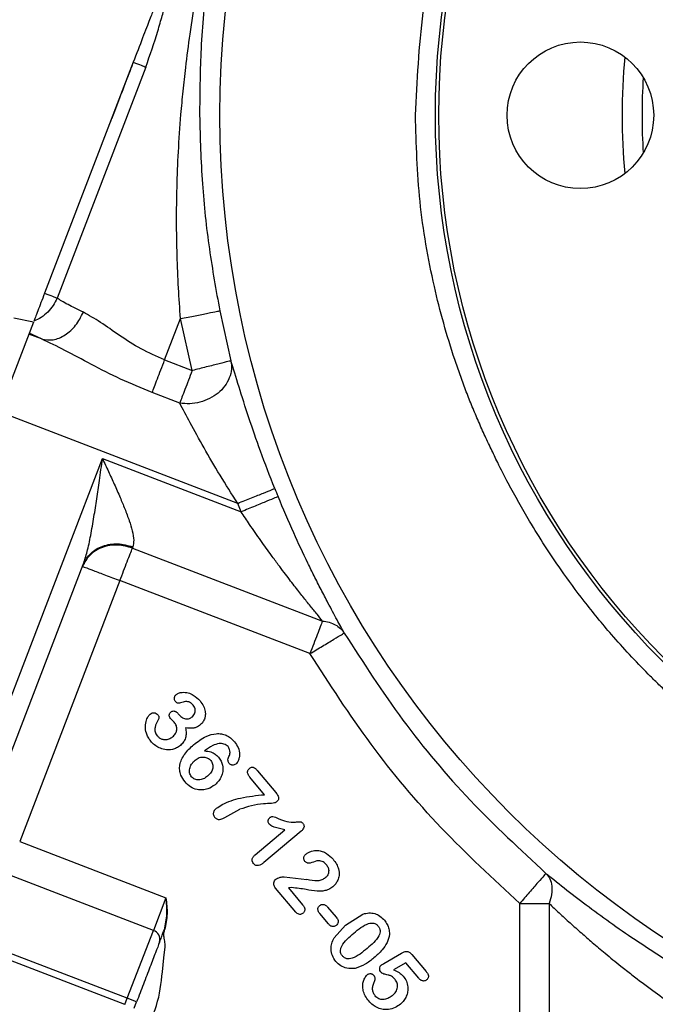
# Model space of a CAD drawing. Header units: inches. Extents: x 0.6 to 16.3, y 0.2 to 11.5.
# Tile 13 of 17: x 10.6 to 11.9, y 5.5 to 7.5. Entities that reach past the tile are written whole.
import ezdxf

# ---------------------------------------------------------------- set-up
doc = ezdxf.new("R2010")
doc.units = ezdxf.units.IN
doc.header["$MEASUREMENT"] = 0
doc.styles.add('SLDTEXTSTYLE0', font='TXT', dxfattribs={"width": 0.75})
doc.dimstyles.new('SLDDIMSTYLE1', dxfattribs={"dimtxt": 0.137795, "dimasz": 0.14, "dimexe": 0, "dimexo": 0.0625, "dimgap": 0.034449, "dimtad": 0, "dimdec": 1, "dimlfac": 1.5, "dimrnd": 1e-09, "dimzin": 12, "dimdsep": 46, "dimtxsty": 'SLDTEXTSTYLE0', "dimblk1": 'CLOSED', "dimblk2": 'CLOSED', "dimsah": 1, "dimcen": 0.09, "dimadec": 0, "dimazin": 3, "dimtfac": 1, "dimtdec": 1, "dimtofl": 0, "dimtmove": 0, "dimatfit": 3, "dimldrblk": 'CLOSED', "dimfxl": 0, "dimfrac": 2, "dimtolj": 1, "dimtzin": 12, "dimarcsym": 0})

# ---------------------------------------------------------------- blocks, each defined once
blk = doc.blocks.new('_Closed')
at = {"color": 0, "linetype": 'ByBlock', "lineweight": -2}
for p, q in [((-1, 0.166667), (0, 0)), ((-1, 0.166667), (-1, -0.166667)), ((0, 0), (-1, -0.166667)), ((0, 0), (-1, 0))]:
    blk.add_line(p, q, dxfattribs=at)
blk = doc.blocks.new('_D_6')
at = {"color": 7, "linetype": 'Continuous', "lineweight": 0}
for p, q in [((9.9503, 5.7029), (9.9503, 3.0942)), ((12.1692, 4.7136), (12.1692, 3.0942)), ((10.8228, 3.3321), (10.7808, 3.3321)), ((10.7808, 3.3321), (10.7808, 3.1133)), ((11.0264, 3.3321), (11.0684, 3.3321)), ((11.0684, 3.3321), (11.0684, 3.1133)), ((9.9503, 3.1336), (10.6599, 3.1336)), ((12.1692, 3.1336), (11.1893, 3.1336)), ((10.7808, 3.1133), (10.8228, 3.1133)), ((11.0684, 3.1133), (11.0264, 3.1133))]:
    blk.add_line(p, q, dxfattribs=at)
at = {"color": 7, "linetype": 'Continuous', "lineweight": 18, "xscale": 0.14, "yscale": 0.14, "rotation": 180.0000000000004}
blk.add_blockref('_Closed', (9.9503, 3.1336, -0.4912), dxfattribs=at)
at = {"color": 7, "linetype": 'Continuous', "lineweight": 18, "xscale": 0.14, "yscale": 0.14}
blk.add_blockref('_Closed', (12.1692, 3.1336, -0.4912), dxfattribs=at)
at = {"color": 7, "linetype": 'Continuous', "lineweight": 18, "char_height": 0.1378, "attachment_point": 1, "style": 'SLDTEXTSTYLE0'}
for s, insert in [('85', (10.8228, 3.2909)), ('3.3', (10.7973, 3.0848))]:
    blk.add_mtext(s, dxfattribs=dict(at, insert=insert))

msp = doc.modelspace()

# ---------------------------------------------------------------- linework, layer by layer
at = {"color": 7, "linetype": 'Continuous', "lineweight": 25}
for p, q in [((10.8581, 7.3947), (10.6807, 6.9325)), ((10.8831, 7.3851), (10.7056, 6.9229)), ((11.0311, 6.8975), (11.0536, 6.7976)), ((10.6586, 6.875), (10.6195, 6.8826)), ((10.9209, 6.7992), (10.9527, 6.8819)), ((10.976, 6.778), (10.9527, 6.8819)), ((10.6586, 6.875), (10.5847, 6.6826)), ((10.6748, 6.8411), (10.6494, 6.8509)), ((10.6748, 6.8411), (10.65, 6.8525)), ((10.9209, 6.7992), (10.976, 6.778)), ((10.951, 6.7128), (10.8959, 6.7339)), ((11.067, 6.5123), (10.5897, 6.6955)), ((10.4416, 5.6773), (10.7965, 6.6018)), ((10.7965, 6.6018), (11.0739, 6.4953)), ((11.0739, 6.4953), (11.067, 6.5123)), ((10.8573, 6.4253), (10.8564, 6.4228)), ((10.8564, 6.4228), (11.2367, 6.2768)), ((10.5548, 5.8606), (10.758, 6.3898)), ((10.8313, 6.3576), (10.6309, 5.8355)), ((11.2116, 6.2116), (10.8313, 6.3576)), ((10.9482, 6.0913), (10.9504, 6.0887)), ((11.1069, 5.977), (11.1433, 5.9337)), ((11.1209, 5.9294), (11.0916, 5.9642)), ((11.0415, 5.8836), (11.0713, 5.9001)), ((11.102, 5.8091), (11.1612, 5.8588)), ((11.1939, 5.8561), (11.1194, 5.7935)), ((10.6309, 5.8355), (10.9234, 5.7232)), ((10.8984, 5.6579), (10.6059, 5.7702)), ((11.1602, 5.7651), (11.2055, 5.7594)), ((10.8414, 5.5095), (10.2252, 5.746)), ((11.183, 5.6945), (11.1428, 5.7424)), ((11.1752, 5.7435), (11.1683, 5.7432)), ((11.1683, 5.7432), (11.1967, 5.7093)), ((10.9234, 5.7232), (10.8984, 5.6579)), ((11.2469, 5.7045), (11.2641, 5.684)), ((11.6312, 5.307), (11.6312, 5.7117)), ((11.69, 5.7117), (11.69, 5.307)), ((10.8462, 5.522), (10.4416, 5.6773)), ((11.2485, 5.6709), (11.2312, 5.6914)), ((11.2825, 5.6686), (11.3174, 5.6906)), ((10.8462, 5.522), (10.8984, 5.6579)), ((11.2597, 5.6428), (11.2825, 5.6686)), ((10.9191, 5.6028), (10.9216, 5.625)), ((10.9216, 5.625), (10.9218, 5.6307)), ((10.9165, 5.5749), (10.9191, 5.6028)), ((11.3592, 5.5916), (11.395, 5.6123)), ((11.4153, 5.6098), (11.4441, 5.5755)), ((11.4032, 5.5931), (11.379, 5.5791)), ((11.4291, 5.5623), (11.4032, 5.5931)), ((10.8414, 5.5095), (10.8462, 5.522)), ((10.8649, 5.5148), (10.8462, 5.522)), ((10.8601, 5.5023), (10.8649, 5.5148))]:
    msp.add_line(p, q, dxfattribs=at)
for centre, radius in [((13.0025, 7.2887), 1.9709), ((13.0025, 7.2887), 1.54), ((13.0025, 7.2887), 1.5333), ((11.7525, 7.2887), 0.1467)]:
    msp.add_circle(centre, radius, dxfattribs=at)
for centre, radius, start, end in [((13.0025, 7.2887), 1.1667, 174.2713, 185.7287), ((13.0025, 7.2887), 2.0055, 201.8575, 202.3609), ((10.8927, 5.6399), 0.0189, 343.1171, 72.5963)]:
    msp.add_arc(centre, radius, start, end, dxfattribs=at)
at = {"color": 8, "linetype": 'Continuous', "lineweight": 25}
msp.add_arc((13.0025, 7.2887), 1.1267, 176.1672, 183.8329, dxfattribs=at)
at = {"color": 7, "linetype": 'Continuous', "lineweight": 25}
for points, knots in [([(11.4227, 7.2887), (11.426, 7.3575), (11.4327, 7.495), (11.476, 7.6975), (11.5292, 7.8528), (11.5802, 7.9669), (11.6205, 8.0463), (11.6701, 8.1315), (11.7304, 8.2215), (11.8028, 8.3146), (11.8721, 8.391), (11.9328, 8.4502), (11.98, 8.4925), (12.0286, 8.5326), (12.0785, 8.5704), (12.1549, 8.6234), (12.2605, 8.686), (12.3721, 8.7377), (12.4575, 8.7702), (12.5139, 8.7892), (12.5678, 8.8052), (12.6191, 8.8186), (12.6675, 8.8295), (12.7131, 8.8384), (12.7759, 8.8488), (12.8494, 8.8576), (12.9228, 8.8624), (12.9716, 8.8638), (13.0077, 8.8644), (13.0427, 8.8645), (13.0813, 8.8635), (13.1199, 8.8616), (13.1584, 8.8587), (13.1969, 8.8548), (13.2352, 8.8499), (13.2735, 8.8441), (13.3496, 8.8305), (13.4626, 8.8029), (13.6087, 8.7509), (13.7488, 8.6845), (13.8521, 8.622), (13.9225, 8.5726), (13.9677, 8.5385), (14.0196, 8.4961), (14.076, 8.4455), (14.131, 8.3908), (14.1971, 8.3187), (14.2664, 8.2319), (14.332, 8.1346), (14.3719, 8.0664), (14.3948, 8.0239), (14.4062, 8.002), (14.4156, 7.9835), (14.4276, 7.9594), (14.4427, 7.9278), (14.4754, 7.8541), (14.516, 7.7438), (14.5541, 7.5948), (14.5781, 7.4426), (14.5811, 7.34), (14.5826, 7.2887)], [0, 0, 0, 0, 0.041645, 0.083254, 0.124839, 0.140866, 0.158827, 0.178724, 0.200561, 0.224343, 0.250076, 0.262929, 0.27571, 0.28842, 0.301056, 0.313618, 0.344685, 0.375272, 0.387948, 0.39996, 0.411308, 0.421995, 0.432019, 0.441382, 0.450084, 0.470606, 0.486141, 0.494593, 0.500185, 0.507976, 0.515769, 0.523565, 0.531364, 0.539165, 0.546968, 0.554773, 0.56258, 0.59381, 0.625056, 0.656309, 0.687559, 0.697977, 0.708393, 0.721831, 0.738545, 0.754207, 0.768816, 0.797724, 0.821377, 0.839784, 0.845581, 0.85057, 0.85475, 0.858121, 0.866876, 0.875952, 0.906914, 0.937916, 0.968947, 1, 1, 1, 1]), ([(10.9527, 6.8819), (10.9512, 6.9023), (10.9481, 6.9444), (10.9455, 7.0096), (10.9445, 7.0767), (10.9453, 7.1459), (10.9482, 7.217), (10.9526, 7.2812), (10.9577, 7.3373), (10.9636, 7.3909), (10.9719, 7.4533), (10.9821, 7.5178), (10.9933, 7.5784), (11.0046, 7.6342), (11.0134, 7.6719), (11.0178, 7.6913)], [0, 0, 0, 0, 0.073924, 0.152552, 0.235917, 0.31753, 0.404316, 0.496294, 0.553757, 0.611981, 0.695609, 0.787206, 0.854723, 0.925654, 1, 1, 1, 1]), ([(11.0275, 7.6955), (11.0193, 7.6472), (11.0035, 7.5546), (10.9919, 7.4186), (10.9911, 7.3306), (10.9907, 7.2887)], [0, 0, 0, 0, 0.364547, 0.69769, 1, 1, 1, 1]), ([(10.8831, 7.3851), (10.8917, 7.4095), (10.9043, 7.4455), (10.916, 7.4884), (10.9211, 7.5046), (10.9235, 7.5125)], [0, 0, 0, 0, 0.521442, 0.768179, 1, 1, 1, 1]), ([(10.8982, 7.4991), (10.8975, 7.4973), (10.8963, 7.4941), (10.8925, 7.4843), (10.8908, 7.48)], [0, 0, 0, 0, 0.562261, 1, 1, 1, 1]), ([(10.8908, 7.48), (10.8889, 7.4748), (10.8849, 7.4645), (10.8738, 7.4357), (10.8645, 7.4113), (10.8581, 7.3947)], [0, 0, 0, 0, 0.240081, 0.482631, 1, 1, 1, 1]), ([(10.8565, 7.3904), (10.8564, 7.3903), (10.8563, 7.39), (10.8552, 7.3872), (10.8534, 7.3825), (10.8471, 7.366), (10.8406, 7.349), (10.835, 7.3345)], [0, 0, 0, 0, 0.0985825, 0.1873718, 0.2757504, 0.3788912, 1, 1, 1, 1]), ([(10.835, 7.3345), (10.8292, 7.3195), (10.8225, 7.302), (10.8158, 7.2846), (10.8139, 7.2796), (10.8128, 7.2766), (10.8126, 7.2763), (10.8126, 7.2761)], [0, 0, 0, 0, 0.624426, 0.728797, 0.817035, 0.904355, 1, 1, 1, 1]), ([(10.9907, 7.2887), (10.992, 7.2432), (10.9945, 7.1546), (11.0084, 7.0235), (11.0237, 6.9387), (11.0311, 6.8975)], [0, 0, 0, 0, 0.3518933, 0.6847445, 1, 1, 1, 1]), ([(13.3134, 5.7395), (13.2633, 5.7309), (13.1658, 5.7141), (13.0217, 5.7068), (12.8865, 5.711), (12.7483, 5.7271), (12.6106, 5.7556), (12.4769, 5.7967), (12.3615, 5.843), (12.2638, 5.8909), (12.1829, 5.9372), (12.1176, 5.9795), (12.0668, 6.0156), (12.0297, 6.0441), (12.0025, 6.0661), (11.9809, 6.0843), (11.961, 6.1017), (11.9418, 6.119), (11.9233, 6.1363), (11.9054, 6.1535), (11.8683, 6.1904), (11.8187, 6.2439), (11.7612, 6.314), (11.7058, 6.3892), (11.655, 6.4678), (11.6143, 6.5404), (11.5894, 6.5891), (11.5735, 6.6218), (11.5601, 6.6503), (11.5471, 6.6797), (11.5346, 6.7094), (11.5228, 6.7393), (11.5117, 6.7695), (11.4881, 6.8376), (11.4563, 6.9522), (11.4277, 7.116), (11.4243, 7.2311), (11.4227, 7.2887)], [0, 0, 0, 0, 0.054647, 0.10618, 0.154597, 0.199898, 0.255443, 0.305449, 0.349916, 0.388841, 0.422225, 0.450067, 0.472367, 0.489124, 0.50034, 0.509971, 0.519419, 0.528682, 0.537762, 0.546657, 0.555369, 0.593957, 0.624967, 0.652728, 0.694227, 0.725392, 0.742126, 0.752933, 0.764445, 0.775961, 0.78748, 0.799001, 0.810526, 0.822052, 0.8764, 0.938191, 1, 1, 1, 1]), ([(10.6807, 6.9325), (10.6782, 6.9261), (10.6734, 6.9136), (10.667, 6.8969), (10.6618, 6.8834), (10.6601, 6.879), (10.6593, 6.8767)], [0, 0, 0, 0, 0.251507, 0.499291, 0.747608, 1, 1, 1, 1]), ([(10.7056, 6.9229), (10.7032, 6.9178), (10.6984, 6.9076), (10.6874, 6.8946), (10.6745, 6.8837), (10.6643, 6.879), (10.6593, 6.8767)], [0, 0, 0, 0, 0.250132, 0.500458, 0.750508, 1, 1, 1, 1]), ([(10.7583, 6.8946), (10.7472, 6.9), (10.7231, 6.9116), (10.7118, 6.9189), (10.7056, 6.9229)], [0, 0, 0, 0, 0.461896, 1, 1, 1, 1]), ([(10.9527, 6.8819), (10.9627, 6.8839), (10.9828, 6.8879), (11.0084, 6.893), (11.0265, 6.8966), (11.0296, 6.8972), (11.0311, 6.8975)], [0, 0, 0, 0, 0.250161, 0.5, 0.749839, 1, 1, 1, 1]), ([(10.6748, 6.8411), (10.6824, 6.8399), (10.6975, 6.8374), (10.7221, 6.8477), (10.7441, 6.8672), (10.7535, 6.8855), (10.7583, 6.8946)], [0, 0, 0, 0, 0.250161, 0.5, 0.749839, 1, 1, 1, 1]), ([(10.9209, 6.7992), (10.9048, 6.8063), (10.8726, 6.8204), (10.8301, 6.8481), (10.7919, 6.8758), (10.7694, 6.8884), (10.7583, 6.8946)], [0, 0, 0, 0, 0.248618, 0.498962, 0.750126, 1, 1, 1, 1]), ([(10.8959, 6.7339), (10.8747, 6.7427), (10.8328, 6.7599), (10.7747, 6.7897), (10.7217, 6.8189), (10.6901, 6.8338), (10.6748, 6.8411)], [0, 0, 0, 0, 0.2642629, 0.5217633, 0.7680812, 1, 1, 1, 1]), ([(11.0536, 6.7976), (11.0543, 6.7919), (11.0556, 6.7806), (11.0509, 6.7631), (11.0419, 6.7468), (11.0284, 6.7324), (11.0111, 6.7214), (10.9916, 6.7141), (10.9709, 6.7106), (10.9576, 6.7121), (10.951, 6.7128)], [0, 0, 0, 0, 0.125101, 0.250501, 0.375678, 0.5, 0.624322, 0.749499, 0.874899, 1, 1, 1, 1]), ([(11.0536, 6.7976), (11.0522, 6.7972), (11.0494, 6.7965), (11.0312, 6.7919), (11.0055, 6.7855), (10.9856, 6.7804), (10.976, 6.778)], [0, 0, 0, 0, 0.240555, 0.500001, 0.759447, 1, 1, 1, 1]), ([(11.1412, 6.542), (11.1315, 6.5671), (11.1127, 6.6151), (11.0888, 6.6845), (11.0683, 6.7491), (11.0586, 6.7811), (11.0536, 6.7976)], [0, 0, 0, 0, 0.260223, 0.497693, 0.740745, 1, 1, 1, 1]), ([(11.067, 6.5123), (11.0551, 6.5311), (11.0314, 6.5683), (10.9995, 6.623), (10.9716, 6.674), (10.9577, 6.7001), (10.951, 6.7128)], [0, 0, 0, 0, 0.263184, 0.519733, 0.767152, 1, 1, 1, 1]), ([(10.758, 6.3898), (10.7608, 6.3983), (10.7667, 6.4167), (10.7733, 6.4491), (10.7795, 6.4845), (10.7851, 6.5213), (10.7908, 6.5602), (10.7945, 6.5871), (10.7965, 6.6018)], [0, 0, 0, 0, 0.134055, 0.29019, 0.465131, 0.632249, 0.799034, 1, 1, 1, 1]), ([(10.7965, 6.6018), (10.8005, 6.5932), (10.8084, 6.5761), (10.8204, 6.5501), (10.8314, 6.5251), (10.8416, 6.5006), (10.85, 6.4782), (10.8564, 6.4569), (10.86, 6.4384), (10.8582, 6.4294), (10.8573, 6.4253)], [0, 0, 0, 0, 0.132326, 0.264047, 0.403445, 0.522854, 0.655489, 0.769956, 0.892806, 1, 1, 1, 1]), ([(11.067, 6.5123), (11.0765, 6.5161), (11.0955, 6.5237), (11.1198, 6.5334), (11.1369, 6.5403), (11.1398, 6.5415), (11.1412, 6.542)], [0, 0, 0, 0, 0.250161, 0.5, 0.749839, 1, 1, 1, 1]), ([(11.1479, 6.5257), (11.1464, 6.5251), (11.1436, 6.5239), (11.1265, 6.5169), (11.1023, 6.507), (11.0834, 6.4992), (11.0739, 6.4953)], [0, 0, 0, 0, 0.250161, 0.5, 0.749839, 1, 1, 1, 1]), ([(11.2801, 6.2528), (11.2755, 6.2614), (11.2656, 6.2795), (11.2495, 6.3095), (11.2339, 6.3395), (11.2203, 6.3662), (11.202, 6.4035), (11.1774, 6.4559), (11.1582, 6.5014), (11.1479, 6.5257)], [0, 0, 0, 0, 0.127338, 0.269545, 0.372079, 0.472995, 0.562711, 0.765893, 1, 1, 1, 1]), ([(11.2367, 6.2768), (11.2331, 6.2813), (11.2254, 6.2907), (11.2121, 6.3071), (11.1998, 6.3225), (11.189, 6.3362), (11.18, 6.3477), (11.1701, 6.3604), (11.1594, 6.3745), (11.1475, 6.3904), (11.1319, 6.4115), (11.1127, 6.4383), (11.0924, 6.4675), (11.0795, 6.4869), (11.0739, 6.4953)], [0, 0, 0, 0, 0.076601, 0.163153, 0.256562, 0.306095, 0.360343, 0.419319, 0.483034, 0.551494, 0.632013, 0.759808, 0.896197, 1, 1, 1, 1]), ([(10.8564, 6.4228), (10.8466, 6.4256), (10.8317, 6.4298), (10.8112, 6.4283), (10.796, 6.4245), (10.7823, 6.4177), (10.7672, 6.4061), (10.7608, 6.3941), (10.7566, 6.3862)], [0, 0, 0, 0, 0.239457, 0.368361, 0.5, 0.63164, 0.760543, 1, 1, 1, 1]), ([(10.758, 6.3898), (10.7624, 6.3978), (10.7712, 6.4136), (10.7964, 6.4283), (10.8268, 6.4335), (10.8471, 6.428), (10.8573, 6.4253)], [0, 0, 0, 0, 0.250176, 0.5, 0.749824, 1, 1, 1, 1]), ([(11.2367, 6.2768), (11.2413, 6.2762), (11.2505, 6.2748), (11.2626, 6.2696), (11.2729, 6.2624), (11.2777, 6.256), (11.2801, 6.2528)], [0, 0, 0, 0, 0.250012, 0.5, 0.749988, 1, 1, 1, 1]), ([(11.2116, 6.2116), (11.2201, 6.2167), (11.2376, 6.2272), (11.2604, 6.2409), (11.2764, 6.2506), (11.2789, 6.2521), (11.2801, 6.2528)], [0, 0, 0, 0, 0.240554, 0.500001, 0.759447, 1, 1, 1, 1]), ([(11.2801, 6.2528), (11.3181, 6.1939), (11.394, 6.0762), (11.5295, 5.9148), (11.6323, 5.8196), (11.6837, 5.772)], [0, 0, 0, 0, 0.333333, 0.666667, 1, 1, 1, 1]), ([(11.6312, 5.7117), (11.5778, 5.7612), (11.4709, 5.8601), (11.33, 6.028), (11.2511, 6.1504), (11.2116, 6.2116)], [0, 0, 0, 0, 0.333257, 0.666733, 1, 1, 1, 1]), ([(10.9422, 6.1163), (10.9416, 6.1171), (10.9405, 6.1188), (10.9401, 6.1221), (10.9406, 6.1252), (10.9422, 6.1278), (10.9434, 6.129), (10.9441, 6.1297)], [0, 0, 0, 0, 0.196661, 0.399876, 0.654171, 0.818524, 1, 1, 1, 1]), ([(10.9441, 6.1297), (10.9456, 6.1307), (10.9491, 6.133), (10.9575, 6.1347), (10.9678, 6.1337), (10.9807, 6.1282), (10.9875, 6.1213), (10.9917, 6.1171)], [0, 0, 0, 0, 0.10142, 0.232787, 0.465497, 0.668795, 1, 1, 1, 1]), ([(10.9503, 6.1124), (10.9497, 6.1124), (10.9485, 6.1122), (10.9464, 6.1128), (10.9442, 6.1141), (10.9429, 6.1155), (10.9422, 6.1163)], [0, 0, 0, 0, 0.187232, 0.386665, 0.673397, 1, 1, 1, 1]), ([(10.9778, 6.1084), (10.9762, 6.1102), (10.9736, 6.1129), (10.9691, 6.1152), (10.9631, 6.1161), (10.9568, 6.1143), (10.9519, 6.1129), (10.9503, 6.1124)], [0, 0, 0, 0, 0.231764, 0.36707, 0.49623, 0.828307, 1, 1, 1, 1]), ([(10.9763, 6.0854), (10.9775, 6.0865), (10.9797, 6.0887), (10.9815, 6.0929), (10.9822, 6.0971), (10.9818, 6.1011), (10.9804, 6.105), (10.9787, 6.1073), (10.9778, 6.1084)], [0, 0, 0, 0, 0.184443, 0.362675, 0.520603, 0.672461, 0.828975, 1, 1, 1, 1]), ([(10.9917, 6.1171), (10.9942, 6.1137), (10.999, 6.1073), (11.0021, 6.0972), (11.0025, 6.0888), (11.0012, 6.0817), (10.9979, 6.0746), (10.994, 6.0709), (10.992, 6.069)], [0, 0, 0, 0, 0.233096, 0.445079, 0.575743, 0.70054, 0.847781, 1, 1, 1, 1]), ([(10.893, 6.0367), (10.8911, 6.0392), (10.8875, 6.044), (10.8834, 6.0538), (10.8816, 6.0657), (10.8838, 6.0775), (10.8876, 6.0859), (10.8908, 6.0894), (10.892, 6.0907)], [0, 0, 0, 0, 0.158393, 0.306816, 0.53612, 0.760736, 0.91063, 1, 1, 1, 1]), ([(10.892, 6.0907), (10.8932, 6.0916), (10.8951, 6.0929), (10.898, 6.0934), (10.9008, 6.0934), (10.9043, 6.0923), (10.9064, 6.0902), (10.9075, 6.0892)], [0, 0, 0, 0, 0.261301, 0.382226, 0.503834, 0.74619, 1, 1, 1, 1]), ([(10.9075, 6.0892), (10.9079, 6.0886), (10.9087, 6.0875), (10.9094, 6.0852), (10.9096, 6.0827), (10.9089, 6.0811), (10.9086, 6.0804)], [0, 0, 0, 0, 0.2259, 0.453284, 0.740433, 1, 1, 1, 1]), ([(10.9329, 6.0816), (10.932, 6.083), (10.9306, 6.0849), (10.93, 6.0879), (10.9302, 6.0902), (10.9312, 6.0927), (10.9326, 6.0941), (10.9334, 6.0948)], [0, 0, 0, 0, 0.32946, 0.46901, 0.60255, 0.790209, 1, 1, 1, 1]), ([(10.9334, 6.0948), (10.9343, 6.0954), (10.9359, 6.0966), (10.9388, 6.097), (10.9412, 6.0966), (10.9446, 6.0951), (10.9467, 6.0929), (10.9482, 6.0913)], [0, 0, 0, 0, 0.184168, 0.354413, 0.486264, 0.619677, 1, 1, 1, 1]), ([(10.9504, 6.0887), (10.9524, 6.0866), (10.9554, 6.0837), (10.9605, 6.0816), (10.9641, 6.0809), (10.9674, 6.081), (10.9717, 6.0821), (10.9744, 6.0841), (10.9763, 6.0854)], [0, 0, 0, 0, 0.290232, 0.4261, 0.554329, 0.65903, 0.765376, 1, 1, 1, 1]), ([(10.9086, 6.0804), (10.9057, 6.075), (10.9022, 6.0684), (10.9008, 6.0594), (10.9014, 6.055), (10.9032, 6.0509), (10.905, 6.0485), (10.9059, 6.0473)], [0, 0, 0, 0, 0.5025386, 0.6268341, 0.7501619, 0.8690377, 1, 1, 1, 1]), ([(10.9398, 6.0745), (10.9389, 6.0755), (10.9376, 6.0769), (10.936, 6.0785), (10.9346, 6.0799), (10.9337, 6.0808), (10.9329, 6.0816)], [0, 0, 0, 0, 0.405784, 0.593965, 0.675642, 1, 1, 1, 1]), ([(10.9367, 6.0451), (10.9388, 6.0472), (10.942, 6.0502), (10.9444, 6.0553), (10.9453, 6.0591), (10.9453, 6.0631), (10.9441, 6.0686), (10.9415, 6.0721), (10.9398, 6.0745)], [0, 0, 0, 0, 0.26683, 0.385367, 0.500114, 0.617627, 0.736539, 1, 1, 1, 1]), ([(10.992, 6.069), (10.9897, 6.0673), (10.9858, 6.0643), (10.9757, 6.0614), (10.9681, 6.0623), (10.9626, 6.063)], [0, 0, 0, 0, 0.273698, 0.472532, 1, 1, 1, 1]), ([(10.9626, 6.063), (10.9632, 6.0595), (10.9642, 6.0528), (10.9628, 6.043), (10.959, 6.0344), (10.9547, 6.0301), (10.9525, 6.0279)], [0, 0, 0, 0, 0.279717, 0.527123, 0.760156, 1, 1, 1, 1]), ([(10.9787, 6.0293), (10.9868, 6.0354), (11.0005, 6.0458), (11.0206, 6.0519), (11.0344, 6.0515), (11.0442, 6.0486), (11.0532, 6.0432), (11.058, 6.038), (11.0605, 6.0354)], [0, 0, 0, 0, 0.326079, 0.552792, 0.664563, 0.771739, 0.881352, 1, 1, 1, 1]), ([(10.9525, 6.0279), (10.95, 6.0261), (10.9451, 6.0226), (10.9344, 6.019), (10.9221, 6.0188), (10.91, 6.0228), (10.9004, 6.0287), (10.8955, 6.034), (10.893, 6.0367)], [0, 0, 0, 0, 0.135555, 0.27064, 0.499549, 0.677858, 0.834867, 1, 1, 1, 1]), ([(10.9059, 6.0473), (10.9073, 6.0459), (10.91, 6.0431), (10.9156, 6.0404), (10.9224, 6.0393), (10.9301, 6.0405), (10.9344, 6.0435), (10.9367, 6.0451)], [0, 0, 0, 0, 0.169675, 0.339706, 0.53644, 0.76505, 1, 1, 1, 1]), ([(10.9616, 5.9549), (10.9585, 5.9593), (10.9534, 5.9665), (10.9506, 5.9785), (10.951, 5.9892), (10.9545, 6.0003), (10.963, 6.0148), (10.9724, 6.0235), (10.9787, 6.0293)], [0, 0, 0, 0, 0.184884, 0.303331, 0.42163, 0.555561, 0.702812, 1, 1, 1, 1]), ([(11.0297, 6.0318), (11.0254, 6.0306), (11.0147, 6.0276), (11.0057, 6.0209), (11.0005, 6.0169)], [0, 0, 0, 0, 0.405821, 1, 1, 1, 1]), ([(11.0477, 6.0255), (11.0465, 6.0266), (11.0441, 6.0289), (11.0396, 6.0309), (11.0347, 6.032), (11.0314, 6.0319), (11.0297, 6.0318)], [0, 0, 0, 0, 0.244833, 0.498723, 0.745111, 1, 1, 1, 1]), ([(11.0605, 6.0354), (11.0632, 6.0316), (11.0688, 6.0239), (11.0711, 6.0121), (11.0702, 6.0031), (11.0684, 5.9978), (11.066, 5.9935), (11.064, 5.9916), (11.063, 5.9906)], [0, 0, 0, 0, 0.279723, 0.579072, 0.704912, 0.829715, 0.917959, 1, 1, 1, 1]), ([(11.0005, 6.0169), (11.0049, 6.0166), (11.0124, 6.016), (11.0221, 6.011), (11.0264, 6.0066), (11.0286, 6.0042)], [0, 0, 0, 0, 0.41652, 0.700314, 1, 1, 1, 1]), ([(11.0494, 6.0059), (11.05, 6.0071), (11.0512, 6.0096), (11.0519, 6.0145), (11.0513, 6.0202), (11.0489, 6.0237), (11.0477, 6.0255)], [0, 0, 0, 0, 0.202119, 0.397162, 0.695986, 1, 1, 1, 1]), ([(10.9747, 5.9653), (10.9739, 5.9665), (10.9722, 5.9688), (10.9707, 5.9729), (10.9703, 5.9772), (10.9711, 5.9834), (10.9743, 5.9913), (10.9792, 5.9961), (10.9818, 5.9986)], [0, 0, 0, 0, 0.115229, 0.226221, 0.339576, 0.461507, 0.718123, 1, 1, 1, 1]), ([(10.9818, 5.9986), (10.9845, 6.0005), (10.9884, 6.0032), (10.9945, 6.0047), (10.9989, 6.0049), (11.0031, 6.0042), (11.0069, 6.0027), (11.0104, 6.0006), (11.0122, 5.9987), (11.0131, 5.9977)], [0, 0, 0, 0, 0.277877, 0.407574, 0.537691, 0.654937, 0.774109, 0.886909, 1, 1, 1, 1]), ([(11.0131, 5.9977), (11.0139, 5.9966), (11.0155, 5.9945), (11.0169, 5.9907), (11.0176, 5.9867), (11.0172, 5.981), (11.0142, 5.9734), (11.0094, 5.9689), (11.0069, 5.9665)], [0, 0, 0, 0, 0.113232, 0.223969, 0.338033, 0.452934, 0.707968, 1, 1, 1, 1]), ([(11.0286, 6.0042), (11.0305, 6.0018), (11.034, 5.9969), (11.0373, 5.9871), (11.0377, 5.9764), (11.0346, 5.9657), (11.0294, 5.9566), (11.0243, 5.9518), (11.0217, 5.9493)], [0, 0, 0, 0, 0.148913, 0.292348, 0.495718, 0.660384, 0.828486, 1, 1, 1, 1]), ([(11.05, 5.9919), (11.0495, 5.9927), (11.0483, 5.9943), (11.0474, 5.9976), (11.0473, 6.0017), (11.0487, 6.0044), (11.0494, 6.0059)], [0, 0, 0, 0, 0.196807, 0.390627, 0.687072, 1, 1, 1, 1]), ([(11.063, 5.9906), (11.062, 5.99), (11.0601, 5.9887), (11.057, 5.9885), (11.0546, 5.9888), (11.0523, 5.9897), (11.0509, 5.991), (11.05, 5.9919)], [0, 0, 0, 0, 0.239026, 0.485423, 0.614321, 0.73958, 1, 1, 1, 1]), ([(11.0916, 5.9642), (11.0901, 5.9661), (11.0881, 5.9688), (11.0868, 5.9728), (11.0867, 5.9752), (11.0872, 5.9772), (11.0883, 5.9796), (11.0897, 5.981), (11.0907, 5.9819)], [0, 0, 0, 0, 0.352915, 0.493011, 0.617493, 0.7052, 0.795831, 1, 1, 1, 1]), ([(11.0907, 5.9819), (11.0916, 5.9826), (11.0931, 5.9838), (11.0955, 5.9845), (11.0973, 5.9845), (11.0997, 5.9837), (11.1031, 5.9813), (11.1055, 5.9786), (11.1069, 5.977)], [0, 0, 0, 0, 0.163579, 0.296572, 0.369964, 0.442526, 0.682021, 1, 1, 1, 1]), ([(11.0217, 5.9493), (11.0171, 5.9461), (11.0094, 5.9408), (10.9965, 5.9384), (10.9845, 5.9394), (10.9719, 5.9445), (10.9651, 5.9514), (10.9616, 5.9549)], [0, 0, 0, 0, 0.247964, 0.411981, 0.572176, 0.780528, 1, 1, 1, 1]), ([(11.0069, 5.9665), (11.0041, 5.9644), (10.9988, 5.9605), (10.9908, 5.9587), (10.985, 5.9591), (10.9811, 5.9603), (10.9775, 5.9623), (10.9757, 5.9643), (10.9747, 5.9653)], [0, 0, 0, 0, 0.289765, 0.544394, 0.66356, 0.775158, 0.885214, 1, 1, 1, 1]), ([(11.1433, 5.9337), (11.145, 5.9315), (11.1474, 5.9284), (11.1489, 5.9239), (11.149, 5.9213), (11.1484, 5.9194), (11.1472, 5.9171), (11.1458, 5.9157), (11.1448, 5.9148)], [0, 0, 0, 0, 0.3839737, 0.527999, 0.6501743, 0.7284273, 0.810982, 1, 1, 1, 1]), ([(11.0245, 5.9022), (11.0283, 5.9047), (11.043, 5.9143), (11.0758, 5.9248), (11.1048, 5.9277), (11.1209, 5.9294)], [0, 0, 0, 0, 0.135892, 0.520593, 1, 1, 1, 1]), ([(11.1448, 5.9148), (11.1442, 5.9144), (11.1428, 5.9135), (11.1395, 5.9125), (11.1313, 5.9115), (11.1076, 5.9116), (11.0868, 5.905), (11.0713, 5.9001)], [0, 0, 0, 0, 0.028829, 0.063712, 0.137774, 0.357617, 1, 1, 1, 1]), ([(11.0245, 5.9022), (11.0234, 5.9012), (11.0214, 5.8994), (11.0193, 5.8963), (11.0182, 5.8933), (11.0181, 5.8903), (11.0189, 5.8871), (11.0202, 5.8853), (11.0209, 5.8843)], [0, 0, 0, 0, 0.211188, 0.3921389, 0.5354186, 0.6752595, 0.8305601, 1, 1, 1, 1]), ([(11.0209, 5.8843), (11.0216, 5.8836), (11.0229, 5.8822), (11.0253, 5.8807), (11.0278, 5.8799), (11.0313, 5.8797), (11.036, 5.8809), (11.0395, 5.8826), (11.0415, 5.8836)], [0, 0, 0, 0, 0.132179, 0.253005, 0.368967, 0.487358, 0.706083, 1, 1, 1, 1]), ([(11.1298, 5.8704), (11.1292, 5.8712), (11.1281, 5.8729), (11.1278, 5.8757), (11.128, 5.8781), (11.1286, 5.8801), (11.1297, 5.8819), (11.1307, 5.8829), (11.1312, 5.8834)], [0, 0, 0, 0, 0.206143, 0.412051, 0.56584, 0.71053, 0.852888, 1, 1, 1, 1]), ([(11.1312, 5.8834), (11.1318, 5.8839), (11.133, 5.8847), (11.1351, 5.8856), (11.1404, 5.8856), (11.1446, 5.8834), (11.1481, 5.8815)], [0, 0, 0, 0, 0.128453, 0.23993, 0.364515, 1, 1, 1, 1]), ([(11.1481, 5.8815), (11.1537, 5.8792), (11.1647, 5.8747), (11.1801, 5.8742), (11.1894, 5.8754), (11.194, 5.8752), (11.1958, 5.8739), (11.1969, 5.8728), (11.1975, 5.8721)], [0, 0, 0, 0, 0.353065, 0.686184, 0.875718, 0.905939, 0.946341, 1, 1, 1, 1]), ([(11.1975, 5.8721), (11.198, 5.8715), (11.1988, 5.8704), (11.1995, 5.8684), (11.1998, 5.8664), (11.1995, 5.8635), (11.1977, 5.8597), (11.1952, 5.8573), (11.1939, 5.8561)], [0, 0, 0, 0, 0.1185294, 0.2292014, 0.3381258, 0.4516949, 0.7017096, 1, 1, 1, 1]), ([(11.1612, 5.8588), (11.1541, 5.8605), (11.1447, 5.8628), (11.1341, 5.8668), (11.131, 5.8694), (11.1298, 5.8704)], [0, 0, 0, 0, 0.648316, 0.858954, 1, 1, 1, 1]), ([(11.2033, 5.8103), (11.205, 5.8116), (11.2085, 5.8141), (11.2165, 5.8171), (11.2261, 5.8183), (11.2364, 5.8161), (11.2474, 5.8111), (11.2536, 5.8046), (11.2577, 5.8004)], [0, 0, 0, 0, 0.101529, 0.210658, 0.4164, 0.563956, 0.719875, 1, 1, 1, 1]), ([(11.0988, 5.7914), (11.0979, 5.7927), (11.0966, 5.7946), (11.096, 5.7975), (11.096, 5.7998), (11.0965, 5.8022), (11.0983, 5.8057), (11.1005, 5.8077), (11.102, 5.8091)], [0, 0, 0, 0, 0.226152, 0.330588, 0.435099, 0.564769, 0.698476, 1, 1, 1, 1]), ([(11.1194, 5.7935), (11.1176, 5.7921), (11.1144, 5.7897), (11.1097, 5.7877), (11.106, 5.7873), (11.1033, 5.7879), (11.1008, 5.7893), (11.0995, 5.7907), (11.0988, 5.7914)], [0, 0, 0, 0, 0.290497, 0.51578, 0.641785, 0.757054, 0.872258, 1, 1, 1, 1]), ([(11.2015, 5.796), (11.2009, 5.7969), (11.1997, 5.7986), (11.1991, 5.8014), (11.1992, 5.804), (11.1999, 5.8063), (11.2013, 5.8085), (11.2026, 5.8097), (11.2033, 5.8103)], [0, 0, 0, 0, 0.195697, 0.375907, 0.527149, 0.672821, 0.82737, 1, 1, 1, 1]), ([(11.2255, 5.7969), (11.221, 5.7952), (11.2151, 5.793), (11.2082, 5.7922), (11.2055, 5.7929), (11.2034, 5.7941), (11.2022, 5.7954), (11.2015, 5.796)], [0, 0, 0, 0, 0.55968, 0.727412, 0.794112, 0.890934, 1, 1, 1, 1]), ([(11.2442, 5.7897), (11.2429, 5.791), (11.2406, 5.7935), (11.236, 5.796), (11.2309, 5.7972), (11.2273, 5.797), (11.2255, 5.7969)], [0, 0, 0, 0, 0.2553673, 0.4931958, 0.7360711, 1, 1, 1, 1]), ([(11.2577, 5.8004), (11.2602, 5.7972), (11.2649, 5.7912), (11.2676, 5.7841), (11.2688, 5.7808)], [0, 0, 0, 0, 0.5313154, 1, 1, 1, 1]), ([(11.2442, 5.7897), (11.2456, 5.7876), (11.2485, 5.7835), (11.2493, 5.7771), (11.2485, 5.7722), (11.2471, 5.7687), (11.2451, 5.7655), (11.2432, 5.7637), (11.2422, 5.7628)], [0, 0, 0, 0, 0.252507, 0.497164, 0.620237, 0.744132, 0.869114, 1, 1, 1, 1]), ([(11.2688, 5.7808), (11.2695, 5.7764), (11.2707, 5.7687), (11.2677, 5.7586), (11.2634, 5.7509), (11.2595, 5.7472), (11.2576, 5.7453)], [0, 0, 0, 0, 0.336203, 0.586635, 0.794028, 1, 1, 1, 1]), ([(11.1428, 5.7424), (11.142, 5.7435), (11.1404, 5.7455), (11.1391, 5.7492), (11.139, 5.7531), (11.1402, 5.7572), (11.1422, 5.7593), (11.1432, 5.7603)], [0, 0, 0, 0, 0.203029, 0.380655, 0.578609, 0.790625, 1, 1, 1, 1]), ([(11.1432, 5.7603), (11.1443, 5.761), (11.1471, 5.7627), (11.1529, 5.7645), (11.1574, 5.7649), (11.1602, 5.7651)], [0, 0, 0, 0, 0.232123, 0.538776, 1, 1, 1, 1]), ([(11.2422, 5.7628), (11.24, 5.7614), (11.2354, 5.7583), (11.2226, 5.7559), (11.2126, 5.7579), (11.2055, 5.7594)], [0, 0, 0, 0, 0.204512, 0.433516, 1, 1, 1, 1]), ([(11.6837, 5.772), (11.6827, 5.7709), (11.6808, 5.7687), (11.6685, 5.7546), (11.6511, 5.7346), (11.6377, 5.7191), (11.6312, 5.7117)], [0, 0, 0, 0, 0.240555, 0.500001, 0.759447, 1, 1, 1, 1]), ([(11.6837, 5.772), (11.7114, 5.7498), (11.7668, 5.7055), (11.8672, 5.6347), (11.9762, 5.5657), (12.0549, 5.5239), (12.0937, 5.5033)], [0, 0, 0, 0, 0.251703, 0.50211, 0.754105, 1, 1, 1, 1]), ([(11.6837, 5.772), (11.6866, 5.7685), (11.6924, 5.7616), (11.696, 5.7468), (11.6957, 5.7299), (11.6919, 5.7177), (11.69, 5.7117)], [0, 0, 0, 0, 0.250036, 0.4999997, 0.7499636, 1, 1, 1, 1]), ([(11.2576, 5.7453), (11.2548, 5.7433), (11.2492, 5.7392), (11.2398, 5.7368), (11.232, 5.736), (11.2203, 5.7362), (11.2018, 5.7405), (11.1848, 5.7424), (11.1752, 5.7435)], [0, 0, 0, 0, 0.121543, 0.24237, 0.33402, 0.399011, 0.656711, 1, 1, 1, 1]), ([(10.9203, 5.6592), (10.9225, 5.6697), (10.927, 5.6909), (10.9246, 5.7124), (10.9234, 5.7232)], [0, 0, 0, 0, 0.498101, 1, 1, 1, 1]), ([(10.9234, 5.7232), (10.9248, 5.7124), (10.9276, 5.6908), (10.9231, 5.6696), (10.9209, 5.6589)], [0, 0, 0, 0, 0.5004594, 1, 1, 1, 1]), ([(11.1978, 5.6923), (11.197, 5.6917), (11.1954, 5.6906), (11.1925, 5.6898), (11.1893, 5.6899), (11.1858, 5.6915), (11.184, 5.6935), (11.183, 5.6945)], [0, 0, 0, 0, 0.173069, 0.337106, 0.528378, 0.743683, 1, 1, 1, 1]), ([(11.1967, 5.7093), (11.1978, 5.7078), (11.1998, 5.7053), (11.2012, 5.7014), (11.2013, 5.6984), (11.2007, 5.6961), (11.1995, 5.694), (11.1984, 5.6929), (11.1978, 5.6923)], [0, 0, 0, 0, 0.281621, 0.504248, 0.631239, 0.748684, 0.868717, 1, 1, 1, 1]), ([(11.2312, 5.6914), (11.23, 5.6931), (11.2282, 5.6955), (11.2274, 5.6993), (11.2275, 5.7021), (11.2286, 5.7051), (11.2302, 5.7067), (11.231, 5.7075)], [0, 0, 0, 0, 0.342996, 0.488885, 0.62841, 0.809033, 1, 1, 1, 1]), ([(11.231, 5.7075), (11.2321, 5.7083), (11.2341, 5.7097), (11.2374, 5.7101), (11.2401, 5.7097), (11.2435, 5.7082), (11.2455, 5.7061), (11.2469, 5.7045)], [0, 0, 0, 0, 0.207691, 0.400439, 0.52854, 0.657361, 1, 1, 1, 1]), ([(11.69, 5.7117), (11.6966, 5.7054), (11.7101, 5.6927), (11.7317, 5.6729), (11.7538, 5.6532), (11.7772, 5.6329), (11.8034, 5.6107), (11.83, 5.5892), (11.8616, 5.5643), (11.8955, 5.5388), (11.9354, 5.5103), (11.9752, 5.4832), (12.0159, 5.457), (12.0439, 5.4402), (12.0574, 5.432)], [0, 0, 0, 0, 0.068875, 0.140681, 0.211146, 0.277215, 0.352453, 0.440802, 0.500774, 0.61073, 0.70758, 0.803774, 0.904773, 1, 1, 1, 1]), ([(11.2641, 5.684), (11.2649, 5.683), (11.2664, 5.6811), (11.2679, 5.6778), (11.2682, 5.6742), (11.267, 5.6706), (11.2652, 5.6688), (11.2643, 5.6679)], [0, 0, 0, 0, 0.212435, 0.390613, 0.590171, 0.789289, 1, 1, 1, 1]), ([(11.3174, 5.6906), (11.3214, 5.6916), (11.3292, 5.6935), (11.3412, 5.692), (11.3521, 5.6869), (11.3577, 5.6811), (11.3606, 5.6781)], [0, 0, 0, 0, 0.259877, 0.499605, 0.740002, 1, 1, 1, 1]), ([(11.3606, 5.6781), (11.3626, 5.6754), (11.3665, 5.6702), (11.37, 5.6606), (11.3712, 5.6478), (11.3678, 5.6389), (11.3657, 5.6334)], [0, 0, 0, 0, 0.210287, 0.406729, 0.636388, 1, 1, 1, 1]), ([(10.9108, 5.6345), (10.9114, 5.6361), (10.9126, 5.6391), (10.9141, 5.643), (10.9164, 5.6492), (10.9184, 5.6543), (10.9203, 5.6592)], [0, 0, 0, 0, 0.2514712, 0.4693562, 0.5003448, 1, 1, 1, 1]), ([(10.9218, 5.6307), (10.9212, 5.6345), (10.9202, 5.6411), (10.9188, 5.6507), (10.9202, 5.6562), (10.9209, 5.6589)], [0, 0, 0, 0, 0.403378, 0.709293, 1, 1, 1, 1]), ([(10.9203, 5.6592), (10.9203, 5.6592), (10.9203, 5.6592), (10.9204, 5.6591), (10.9205, 5.6591), (10.9206, 5.6591), (10.9207, 5.659), (10.9208, 5.659), (10.9209, 5.6589)], [0, 0, 0, 0, 0.239449, 0.368355, 0.5, 0.631645, 0.760551, 1, 1, 1, 1]), ([(11.2643, 5.6679), (11.2634, 5.6672), (11.2615, 5.6658), (11.2583, 5.6653), (11.2557, 5.6656), (11.2522, 5.6669), (11.2501, 5.6692), (11.2485, 5.6709)], [0, 0, 0, 0, 0.196705, 0.379687, 0.503886, 0.628281, 1, 1, 1, 1]), ([(11.2994, 5.6524), (11.3086, 5.6601), (11.3192, 5.6691), (11.3341, 5.6729), (11.3393, 5.6725), (11.344, 5.6705), (11.3464, 5.6681), (11.3476, 5.6668)], [0, 0, 0, 0, 0.630843, 0.73107, 0.81983, 0.906212, 1, 1, 1, 1]), ([(11.3476, 5.6668), (11.3487, 5.6653), (11.3507, 5.6625), (11.352, 5.6574), (11.3515, 5.6522), (11.3456, 5.6382), (11.335, 5.6294), (11.3259, 5.6219)], [0, 0, 0, 0, 0.098445, 0.187369, 0.27561, 0.378891, 1, 1, 1, 1]), ([(10.9108, 5.6345), (10.9083, 5.6279), (10.9031, 5.6145), (10.8918, 5.585), (10.8788, 5.551), (10.8694, 5.5267), (10.8649, 5.5148)], [0, 0, 0, 0, 0.245536, 0.5, 0.754464, 1, 1, 1, 1]), ([(11.2634, 5.5956), (11.2608, 5.5994), (11.2555, 5.6069), (11.2534, 5.6199), (11.2548, 5.6322), (11.258, 5.6392), (11.2597, 5.6428)], [0, 0, 0, 0, 0.271725, 0.541058, 0.764572, 1, 1, 1, 1]), ([(11.2764, 5.6068), (11.2754, 5.6083), (11.2734, 5.611), (11.2722, 5.6161), (11.2729, 5.6213), (11.2791, 5.6356), (11.29, 5.6446), (11.2994, 5.6524)], [0, 0, 0, 0, 0.093625, 0.179925, 0.268077, 0.371434, 1, 1, 1, 1]), ([(11.3259, 5.6219), (11.3166, 5.6139), (11.3058, 5.6046), (11.2905, 5.6008), (11.2851, 5.6009), (11.2802, 5.603), (11.2777, 5.6055), (11.2764, 5.6068)], [0, 0, 0, 0, 0.624418, 0.728639, 0.817022, 0.904308, 1, 1, 1, 1]), ([(11.3657, 5.6334), (11.3627, 5.6284), (11.3556, 5.6168), (11.3454, 5.608), (11.3396, 5.603)], [0, 0, 0, 0, 0.4356836, 1, 1, 1, 1]), ([(11.395, 5.6123), (11.3966, 5.6131), (11.3994, 5.6147), (11.4036, 5.6159), (11.4073, 5.6157), (11.4114, 5.614), (11.4137, 5.6115), (11.4153, 5.6098)], [0, 0, 0, 0, 0.23494, 0.424999, 0.564402, 0.705534, 1, 1, 1, 1]), ([(11.3021, 5.5819), (11.2965, 5.5815), (11.2865, 5.5808), (11.2727, 5.5863), (11.2665, 5.5925), (11.2634, 5.5956)], [0, 0, 0, 0, 0.3898501, 0.6916453, 1, 1, 1, 1]), ([(11.3396, 5.603), (11.3339, 5.5983), (11.3228, 5.5889), (11.3089, 5.5842), (11.3021, 5.5819)], [0, 0, 0, 0, 0.503045, 1, 1, 1, 1]), ([(11.3535, 5.5741), (11.3528, 5.5752), (11.3514, 5.5773), (11.3508, 5.5813), (11.3514, 5.5847), (11.3528, 5.5872), (11.3537, 5.5881), (11.3542, 5.5886)], [0, 0, 0, 0, 0.2387756, 0.4756544, 0.7473694, 0.8730888, 1, 1, 1, 1]), ([(11.3542, 5.5886), (11.3544, 5.5887), (11.3549, 5.589), (11.3565, 5.59), (11.3581, 5.5909), (11.3592, 5.5916)], [0, 0, 0, 0, 0.103139, 0.304135, 1, 1, 1, 1]), ([(11.379, 5.5791), (11.3828, 5.5774), (11.39, 5.5743), (11.3956, 5.5688), (11.3982, 5.5662)], [0, 0, 0, 0, 0.53644, 1, 1, 1, 1]), ([(11.4441, 5.5755), (11.4452, 5.574), (11.4471, 5.5715), (11.4486, 5.5677), (11.4486, 5.5648), (11.4479, 5.5626), (11.4467, 5.5605), (11.4455, 5.5594), (11.4449, 5.5588)], [0, 0, 0, 0, 0.2852193, 0.5052554, 0.6236624, 0.7400015, 0.8629676, 1, 1, 1, 1]), ([(10.8743, 5.446), (10.8859, 5.4661), (10.9089, 5.5062), (10.914, 5.5521), (10.9165, 5.5749)], [0, 0, 0, 0, 0.502392, 1, 1, 1, 1]), ([(11.3294, 5.5167), (11.3268, 5.52), (11.3219, 5.5263), (11.3178, 5.5369), (11.3169, 5.5461), (11.3177, 5.5547), (11.3206, 5.5625), (11.3244, 5.5668), (11.3262, 5.5689)], [0, 0, 0, 0, 0.220922, 0.410737, 0.57941, 0.70033, 0.85842, 1, 1, 1, 1]), ([(11.3396, 5.5675), (11.3391, 5.5679), (11.3382, 5.5689), (11.3366, 5.5699), (11.3348, 5.5706), (11.3323, 5.571), (11.3298, 5.5708), (11.3276, 5.5699), (11.3266, 5.5692), (11.3262, 5.5689)], [0, 0, 0, 0, 0.134413, 0.262636, 0.390265, 0.522974, 0.772168, 0.88663, 1, 1, 1, 1]), ([(11.3401, 5.554), (11.3407, 5.5553), (11.3417, 5.5576), (11.3422, 5.5613), (11.3416, 5.5647), (11.3403, 5.5665), (11.3396, 5.5675)], [0, 0, 0, 0, 0.28731, 0.534014, 0.760978, 1, 1, 1, 1]), ([(11.3818, 5.5598), (11.3806, 5.5612), (11.3785, 5.5636), (11.3743, 5.5668), (11.3706, 5.5677), (11.3667, 5.5687), (11.3621, 5.5698), (11.3568, 5.571), (11.3541, 5.5736), (11.3535, 5.5741)], [0, 0, 0, 0, 0.1722032, 0.2955285, 0.479404, 0.5219824, 0.6601113, 0.9238007, 1, 1, 1, 1]), ([(11.3761, 5.527), (11.3787, 5.5296), (11.3826, 5.5332), (11.3856, 5.5394), (11.3868, 5.5439), (11.3869, 5.5483), (11.3859, 5.5539), (11.3834, 5.5574), (11.3818, 5.5598)], [0, 0, 0, 0, 0.291194, 0.421319, 0.54735, 0.659567, 0.772731, 1, 1, 1, 1]), ([(11.3982, 5.5662), (11.4005, 5.563), (11.4051, 5.5566), (11.4076, 5.5455), (11.4073, 5.5351), (11.4045, 5.5258), (11.3997, 5.5172), (11.395, 5.5127), (11.3926, 5.5104)], [0, 0, 0, 0, 0.189787, 0.377225, 0.531788, 0.686436, 0.841383, 1, 1, 1, 1]), ([(11.4449, 5.5588), (11.4439, 5.5582), (11.4422, 5.5569), (11.4392, 5.5564), (11.4365, 5.5568), (11.4329, 5.5583), (11.4307, 5.5606), (11.4291, 5.5623)], [0, 0, 0, 0, 0.183737, 0.351276, 0.488081, 0.626443, 1, 1, 1, 1]), ([(11.342, 5.5268), (11.3407, 5.5287), (11.338, 5.5325), (11.3366, 5.5395), (11.3372, 5.5469), (11.3391, 5.5516), (11.3401, 5.554)], [0, 0, 0, 0, 0.239212, 0.477504, 0.727958, 1, 1, 1, 1]), ([(11.3926, 5.5104), (11.3891, 5.5079), (11.3819, 5.5027), (11.3697, 5.4993), (11.3577, 5.4994), (11.3471, 5.5025), (11.3372, 5.5083), (11.332, 5.5138), (11.3294, 5.5167)], [0, 0, 0, 0, 0.17924, 0.372951, 0.523816, 0.680757, 0.834948, 1, 1, 1, 1]), ([(11.3761, 5.527), (11.3732, 5.5249), (11.3678, 5.521), (11.3596, 5.5191), (11.3534, 5.5197), (11.3491, 5.5211), (11.3452, 5.5234), (11.3431, 5.5256), (11.342, 5.5268)], [0, 0, 0, 0, 0.276946, 0.525451, 0.643808, 0.760151, 0.876975, 1, 1, 1, 1])]:
    msp.add_open_spline(points, degree=3, knots=knots, dxfattribs=at)
for points in [[(10.8581, 7.3947), (10.8638, 7.3925), (10.8753, 7.3881), (10.8805, 7.3861), (10.8831, 7.3851)], [(10.6807, 6.9325), (10.6864, 6.9303), (10.6978, 6.9259), (10.703, 6.9239), (10.7056, 6.9229)], [(10.8959, 6.7339), (10.8973, 6.7376), (10.9001, 6.7449), (10.9062, 6.761), (10.9133, 6.7793), (10.9184, 6.7926), (10.9209, 6.7992)], [(10.976, 6.778), (10.9735, 6.7714), (10.9684, 6.7582), (10.9614, 6.7398), (10.9552, 6.7238), (10.9524, 6.7165), (10.951, 6.7128)], [(10.8313, 6.3576), (10.8339, 6.3642), (10.8389, 6.3774), (10.846, 6.3958), (10.8522, 6.4118), (10.855, 6.4192), (10.8564, 6.4228)], [(10.7566, 6.3862), (10.7578, 6.3858), (10.76, 6.385), (10.7773, 6.3783), (10.802, 6.3688), (10.8215, 6.3613), (10.8313, 6.3576)], [(11.2367, 6.2768), (11.2353, 6.2732), (11.2325, 6.2659), (11.2263, 6.2498), (11.2192, 6.2314), (11.2142, 6.2182), (11.2116, 6.2116)], [(11.6312, 5.7117), (11.6367, 5.7117), (11.6477, 5.7117), (11.6635, 5.7117), (11.6781, 5.7117), (11.686, 5.7117), (11.69, 5.7117)]]:
    msp.add_open_spline(points, degree=3, dxfattribs=at)

# ---------------------------------------------------------------- dimensions: what is measured, and where the dimension line sits
at = {"color": 7, "linetype": 'Continuous', "lineweight": 18}
dim = msp.add_linear_dim(base=(12.1692, 3.1336), p1=(9.9503, 5.7423), p2=(12.1692, 4.753), dimstyle='SLDDIMSTYLE1', dxfattribs=at)
dim.commit()
dim.dimension.update_dxf_attribs({"geometry": '_D_6', "text_midpoint": (10.9246, 3.1336), "dimtype": 160})

doc.saveas('drawing.dxf')
